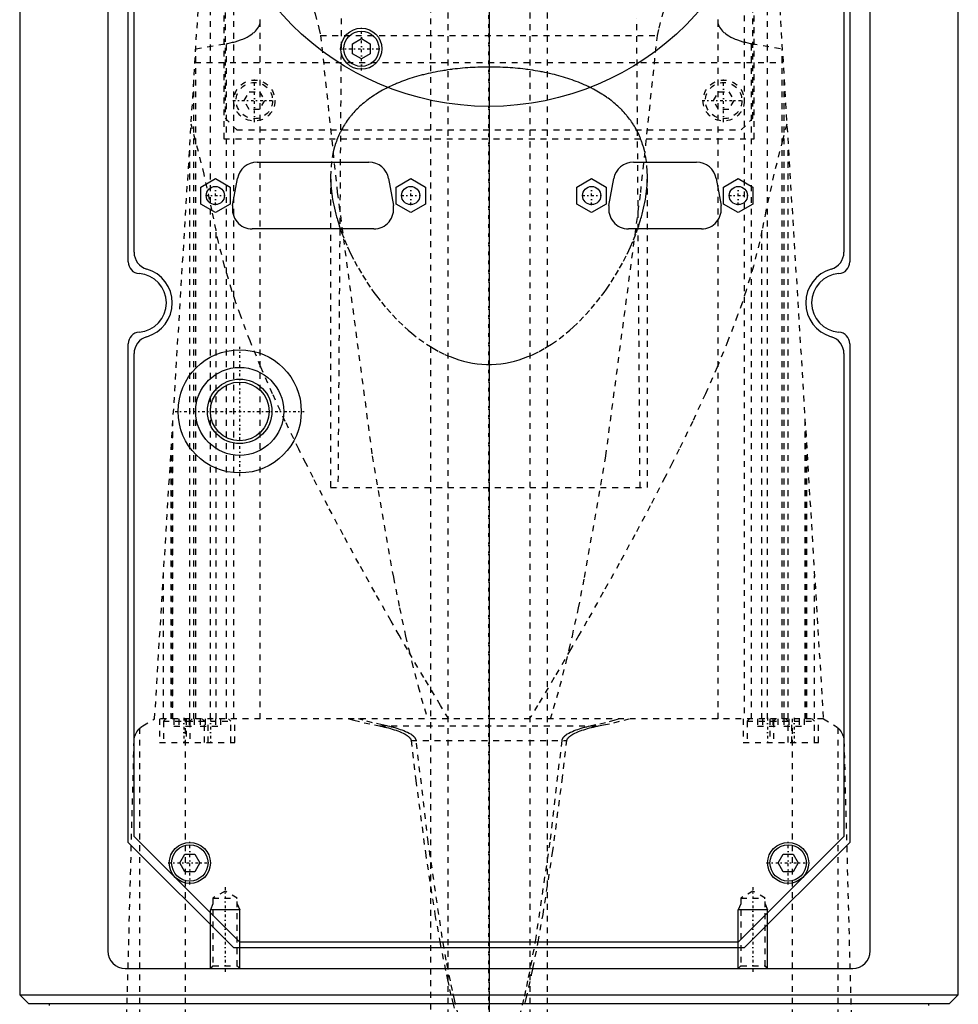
# Model space of a CAD drawing. Extents: x -90 to 90, y -104 to 484.
# Tile 5 of 8: x -80 to 80, y 28 to 196. Entities that reach past the tile are written whole.
import ezdxf

# ---------------------------------------------------------------- set-up
doc = ezdxf.new("R2010")
doc.units = 0
doc.linetypes.add('CENTER', pattern=[1.5, 0.45, -0.5, 0.05, -0.5])
doc.linetypes.add('DASHED', pattern=[2, 1, -1])
for name, color, linetype in [('AM_0', 7, 'CONTINUOUS'), ('AM_10', 7, 'CONTINUOUS'), ('AM_3', 7, 'DASHED'), ('AM_7', 7, 'CENTER')]:
    doc.layers.add(name, color=color, linetype=linetype)

msp = doc.modelspace()

# ---------------------------------------------------------------- linework, layer by layer
at = {"layer": 'AM_0', "color": 7, "linetype": 'CONTINUOUS'}
for p, q in [((-65, 292.5), (-65, 37.5)), ((65, 37.5), (65, 292.5)), ((-80, 291.5), (-80, 30)), ((-61.5, 154.98), (-61.5, 292)), ((-60.5, 156.65), (-60.5, 291)), ((60.5, 291), (60.5, 156.65)), ((61.5, 292), (61.5, 154.98)), ((80, 30), (80, 291.5)), ((-23.25, 192.19), (-21.75, 193.06)), ((-23.25, 190.46), (-23.25, 192.19)), ((-21.75, 193.06), (-20.25, 192.19)), ((-20.25, 192.19), (-20.25, 190.46)), ((-21.75, 189.6), (-23.25, 190.46)), ((-20.25, 190.46), (-21.75, 189.6)), ((-39.54, 172), (-20.46, 172)), ((24.61, 172), (35.39, 172)), ((-49.15, 167.74), (-46.65, 169.19)), ((-46.65, 169.19), (-44.15, 167.74)), ((-43.7, 164.59), (-42.89, 169.19)), ((-17.11, 169.19), (-16.3, 164.59)), ((-15.85, 167.74), (-13.35, 169.19)), ((-13.35, 169.19), (-10.85, 167.74)), ((15, 167.74), (17.5, 169.19)), ((17.5, 169.19), (20, 167.74)), ((20.45, 164.59), (21.26, 169.19)), ((38.74, 169.19), (39.55, 164.59)), ((40, 167.74), (42.5, 169.19)), ((42.5, 169.19), (45, 167.74)), ((-49.15, 164.86), (-49.15, 167.74)), ((-44.15, 167.74), (-44.15, 164.86)), ((-15.85, 164.86), (-15.85, 167.74)), ((-10.85, 167.74), (-10.85, 164.86)), ((15, 164.86), (15, 167.74)), ((20, 167.74), (20, 164.86)), ((40, 164.86), (40, 167.74)), ((45, 167.74), (45, 164.86)), ((-46.65, 163.41), (-49.15, 164.86)), ((-44.15, 164.86), (-46.65, 163.41)), ((-13.35, 163.41), (-15.85, 164.86)), ((-10.85, 164.86), (-13.35, 163.41)), ((17.5, 163.41), (15, 164.86)), ((20, 164.86), (17.5, 163.41)), ((42.5, 163.41), (40, 164.86)), ((45, 164.86), (42.5, 163.41)), ((-19.65, 160.6), (-40.35, 160.6)), ((36.2, 160.6), (23.8, 160.6)), ((-61.5, 56), (-61.5, 141.02)), ((61.5, 141.02), (61.5, 56)), ((-60.5, 57), (-60.5, 139.35)), ((60.5, 139.35), (60.5, 57)), ((-43.5, 38), (-61.5, 56)), ((-42.5, 39), (-60.5, 57)), ((60.5, 57), (42.5, 39)), ((61.5, 56), (43.5, 38)), ((-52.73, 52.5), (-51.87, 54)), ((-51.87, 54), (-50.13, 54)), ((-50.13, 54), (-49.27, 52.5)), ((49.27, 52.5), (50.13, 54)), ((50.13, 54), (51.87, 54)), ((51.87, 54), (52.73, 52.5)), ((-51.87, 51), (-52.73, 52.5)), ((-49.27, 52.5), (-50.13, 51)), ((50.13, 51), (49.27, 52.5)), ((52.73, 52.5), (51.87, 51)), ((-50.13, 51), (-51.87, 51)), ((51.87, 51), (50.13, 51)), ((42.5, 39), (-42.5, 39)), ((43.5, 38), (-43.5, 38)), ((-62, 34.5), (62, 34.5)), ((-80, 30), (-78.5, 28.5)), ((-80, 30), (80, 30)), ((78.5, 28.5), (80, 30)), ((-78.5, 28.5), (78.5, 28.5)), ((-75, 28.5), (-75, 28.2)), ((75, 28.2), (75, 28.5))]:
    msp.add_line(p, q, dxfattribs=at)
for centre, radius in [((0, 229), 47.5), ((-21.75, 191.33), 3.5), ((-21.75, 191.33), 3), ((-46.65, 166.3), 1.55), ((-13.35, 166.3), 1.55), ((17.5, 166.3), 1.55), ((42.5, 166.3), 1.55), ((-42.5, 129.5), 10.5), ((-42.5, 129.5), 7.5), ((-42.5, 129.5), 5.5), ((-42.5, 129.5), 5), ((-51, 52.5), 3.5), ((-51, 52.5), 3.1), ((51, 52.5), 3.5), ((51, 52.5), 3.1)]:
    msp.add_circle(centre, radius, dxfattribs=at)
for centre, radius, start, end in [((-39.54, 168.6), 3.4, 90, 170.0013), ((-20.46, 168.6), 3.4, 9.9987, 90), ((24.61, 168.6), 3.4, 90, 170.0013), ((35.39, 168.6), 3.4, 9.9987, 90), ((-40.35, 164), 3.4, 170.0013, 270), ((-19.65, 164), 3.4, 270, 9.9987), ((23.8, 164), 3.4, 170.0013, 270), ((36.2, 164), 3.4, 270, 9.9987), ((-57.5, 156.65), 3, 180, 253.8724), ((57.5, 156.65), 3, 286.1276, 0), ((-59.5, 154.98), 2, 180, 265.904), ((59.5, 154.98), 2, 274.096, 0), ((-60, 148), 5, 274.096, 85.904), ((-60, 148), 6, 286.1276, 73.8724), ((60, 148), 6, 106.1276, 253.8724), ((60, 148), 5, 94.096, 265.904), ((-59.5, 141.02), 2, 94.096, 180), ((59.5, 141.02), 2, 0, 85.904), ((-57.5, 139.35), 3, 106.1276, 180), ((57.5, 139.35), 3, 0, 73.8724), ((-62, 37.5), 3, 180, 270), ((62, 37.5), 3, 270, 0)]:
    msp.add_arc(centre, radius, start, end, dxfattribs=at)
at = {"layer": 'AM_10', "color": 7, "linetype": 'CONTINUOUS'}
for p, q in [((-47.07, 45.5), (-47.5, 44.5)), ((-42.93, 45.5), (-42.5, 44.5)), ((42.93, 45.5), (42.5, 44.5)), ((47.07, 45.5), (47.5, 44.5)), ((-42.5, 44.5), (-47.5, 44.5)), ((-47.5, 34.5), (-47.5, 44.5)), ((-42.5, 34.5), (-42.5, 44.5)), ((47.5, 44.5), (42.5, 44.5)), ((42.5, 34.5), (42.5, 44.5)), ((47.5, 34.5), (47.5, 44.5))]:
    msp.add_line(p, q, dxfattribs=at)
at = {"layer": 'AM_3', "color": 6, "linetype": 'DASHED'}
for p, q in [((-7, 457.5), (-7, -77.5)), ((7, -77.5), (7, 457.5)), ((-10, 316.5), (-10, -37.5)), ((10, -37.5), (10, 316.5)), ((-45.21, 269), (-45.21, 176)), ((45.21, 176), (45.21, 269)), ((-45, 265.5), (-45, 179.5)), ((45, 179.5), (45, 265.5)), ((-43.5, 77.05), (-43.5, 247.02)), ((43.5, 247.02), (43.5, 77.05)), ((-57, 77.05), (-47, 240)), ((47, 240), (57, 77.05)), ((-47.5, 77.05), (-47.5, 200.01)), ((47.5, 77.05), (47.5, 200.01)), ((-25.18, 196.5), (-25.75, 116.5)), ((25.75, 116.5), (25.18, 196.5)), ((-39, 77.05), (-39, 196.08)), ((39, 196.08), (39, 77.05)), ((-28.71, 193.62), (28.71, 193.62)), ((-49.99, 191.33), (-44.74, 192.21)), ((-44.74, 77.05), (-44.74, 192.21)), ((44.74, 77.05), (44.74, 192.21)), ((44.74, 192.21), (49.99, 191.33)), ((-49.95, 77.05), (-49.95, 191.34)), ((49.95, 77.05), (49.95, 191.34)), ((-50.13, 189), (50.13, 189)), ((-50.31, 77.05), (-50.31, 186.12)), ((50.31, 77.05), (50.31, 186.12)), ((-41.73, 182.5), (-40.87, 184)), ((-40.87, 184), (-39.13, 184)), ((-39.13, 184), (-38.27, 182.5)), ((38.27, 182.5), (39.13, 184)), ((39.13, 184), (40.87, 184)), ((40.87, 184), (41.73, 182.5)), ((-40.87, 181), (-41.73, 182.5)), ((-38.27, 182.5), (-39.13, 181)), ((39.13, 181), (38.27, 182.5)), ((41.73, 182.5), (40.87, 181)), ((-39.13, 181), (-40.87, 181)), ((40.87, 181), (39.13, 181)), ((-45, 179.5), (-43, 177.5)), ((43, 177.5), (45, 179.5)), ((-43, 177.5), (43, 177.5)), ((-51, 77.05), (-51, 174.82)), ((-45.21, 176), (45.21, 176)), ((51, 77.05), (51, 174.82)), ((-27, 169.6), (-27, 116.5)), ((27, 116.5), (27, 169.6)), ((-46.53, 77.05), (-46.53, 160.38)), ((-25.43, 160.88), (-25.34, 160.6)), ((25.34, 160.6), (25.43, 160.88)), ((46.53, 77.05), (46.53, 160.38)), ((-53.88, 77.05), (-53.88, 127.93)), ((53.88, 77.05), (53.88, 127.93)), ((-54, 125.94), (-54, 77.05)), ((54, 77.05), (54, 125.94)), ((-54.2, 77.05), (-54.2, 122.75)), ((54.2, 77.05), (54.2, 122.75)), ((-27, 116.5), (27, 116.5)), ((-55.5, 77.05), (-55.5, 101.49)), ((55.5, 77.05), (55.5, 101.49)), ((-59, 75.85), (-57, 77.05)), ((57, 77.05), (-57, 77.05)), ((-56.15, 77.05), (-56.15, 73.05)), ((-55.1, 77.05), (-55.5, 76.65)), ((-55.5, 76.65), (-55.5, 73.05)), ((-55.5, 76.65), (-44, 76.65)), ((-53.73, 77.05), (-53.73, 75.8)), ((-53.73, 75.8), (-50.27, 75.8)), ((-52.87, 77.05), (-52.87, 75.8)), ((-51.74, 16.5), (-51.74, 77.05)), ((-51.65, 77.05), (-51.65, 73.05)), ((-51.13, 77.05), (-51.13, 75.8)), ((-50.6, 77.05), (-51, 76.65)), ((-51, 76.65), (-51, 73.05)), ((-50.27, 77.05), (-50.27, 75.8)), ((-49.23, 77.05), (-49.23, 75.8)), ((-49.23, 75.8), (-45.77, 75.8)), ((-48.5, 76.65), (-48.9, 77.05)), ((-48.5, 73.05), (-48.5, 76.65)), ((-48.37, 77.05), (-48.37, 75.8)), ((-47.85, 73.05), (-47.85, 77.05)), ((-46.63, 77.05), (-46.63, 75.8)), ((-45.77, 77.05), (-45.77, 75.8)), ((-44, 76.65), (-44.4, 77.05)), ((-44, 73.05), (-44, 76.65)), ((-43.35, 73.05), (-43.35, 77.05)), ((-18.65, 75.85), (18.65, 75.85)), ((43.35, 77.05), (43.35, 73.05)), ((44.4, 77.05), (44, 76.65)), ((44, 76.65), (44, 73.05)), ((44, 76.65), (55.5, 76.65)), ((45.77, 77.05), (45.77, 75.8)), ((45.77, 75.8), (49.23, 75.8)), ((46.63, 77.05), (46.63, 75.8)), ((47.85, 77.05), (47.85, 73.05)), ((48.37, 77.05), (48.37, 75.8)), ((48.9, 77.05), (48.5, 76.65)), ((48.5, 76.65), (48.5, 73.05)), ((49.23, 77.05), (49.23, 75.8)), ((50.27, 77.05), (50.27, 75.8)), ((50.27, 75.8), (53.73, 75.8)), ((51, 76.65), (50.6, 77.05)), ((51, 73.05), (51, 76.65)), ((51.13, 77.05), (51.13, 75.8)), ((51.65, 73.05), (51.65, 77.05)), ((51.74, 16.5), (51.74, 77.05)), ((52.87, 77.05), (52.87, 75.8)), ((53.73, 77.05), (53.73, 75.8)), ((55.5, 76.65), (55.1, 77.05)), ((55.5, 73.05), (55.5, 76.65)), ((56.15, 73.05), (56.15, 77.05)), ((57, 77.05), (59, 75.85)), ((-59.5, 16.5), (-59.5, 75.49)), ((59.5, 16.5), (59.5, 75.49)), ((-62, 16.5), (-60.5, 73.35)), ((-56.15, 73.05), (-43.35, 73.05)), ((-13.28, 73.35), (13.28, 73.35)), ((43.35, 73.05), (56.15, 73.05)), ((60.5, 73.35), (62, 16.5)), ((-45, 47.69), (-47.07, 46.5)), ((-42.93, 46.5), (-45, 47.69)), ((45, 47.69), (42.93, 46.5)), ((47.07, 46.5), (45, 47.69)), ((-47.07, 46.5), (-47.07, 34.93)), ((-47.07, 46.5), (-42.93, 46.5)), ((-42.93, 34.93), (-42.93, 46.5)), ((42.93, 46.5), (42.93, 34.93)), ((42.93, 46.5), (47.07, 46.5)), ((47.07, 34.93), (47.07, 46.5)), ((-8.39, 39.04), (-7.27, 33.39)), ((7.5, 34.51), (8.39, 39.04)), ((-47.07, 34.93), (-47.5, 34.5)), ((-47.07, 34.93), (-42.93, 34.93)), ((-42.5, 34.5), (-42.93, 34.93)), ((42.93, 34.93), (42.5, 34.5)), ((42.93, 34.93), (47.07, 34.93)), ((47.5, 34.5), (47.07, 34.93)), ((-6.17, 28.66), (-6.1, 28.39))]:
    msp.add_line(p, q, dxfattribs=at)
for points in [[(-47.53, 231.39, 0), (-47.01, 230.54, 0), (-45.93, 228.8, 0), (-44.82, 227, 0), (-44.25, 226.08, 0), (-43.68, 225.15, 0), (-42.52, 223.25, 0), (-41.34, 221.3, 0), (-40.15, 219.31, 0), (-38.96, 217.28, 0), (-37.78, 215.2, 0), (-37.19, 214.15, 0), (-36.61, 213.09, 0), (-35.46, 210.94, 0), (-34.35, 208.76, 0), (-33.28, 206.54, 0), (-32.26, 204.28, 0), (-31.31, 201.98, 0), (-30.86, 200.82, 0), (-30.44, 199.65, 0), (-29.66, 197.27, 0), (-28.99, 194.85, 0), (-28.71, 193.62, 0)], [(28.71, 193.62, 0), (28.99, 194.85, 0), (29.66, 197.27, 0), (30.44, 199.65, 0), (30.86, 200.82, 0), (31.31, 201.98, 0), (32.26, 204.28, 0), (33.28, 206.54, 0), (34.35, 208.76, 0), (35.46, 210.94, 0), (36.61, 213.09, 0), (37.19, 214.15, 0), (37.78, 215.2, 0), (38.96, 217.28, 0), (40.15, 219.31, 0), (41.34, 221.3, 0), (42.52, 223.25, 0), (43.68, 225.15, 0), (44.25, 226.08, 0), (44.82, 227, 0), (45.93, 228.8, 0), (47.01, 230.54, 0), (47.53, 231.39, 0)], [(-43.5, 192.48, 0), (-43.26, 192.54, 0), (-42.81, 192.68, 0), (-42.37, 192.83, 0), (-42.17, 192.91, 0), (-41.97, 192.99, 0), (-41.59, 193.15, 0), (-41.24, 193.33, 0), (-40.91, 193.51, 0), (-40.6, 193.71, 0), (-40.32, 193.91, 0), (-40.18, 194.02, 0), (-40.05, 194.13, 0), (-39.82, 194.35, 0), (-39.61, 194.57, 0), (-39.44, 194.8, 0), (-39.29, 195.03, 0), (-39.17, 195.27, 0), (-39.13, 195.39, 0), (-39.09, 195.5, 0), (-39.03, 195.74, 0), (-39, 195.97, 0), (-39, 196.08, 0)], [(-39, 196.08, 0), (-39, 196.1, 0), (-39, 196.16, 0), (-39, 196.21, 0), (-39.01, 196.24, 0), (-39.01, 196.27, 0), (-39.02, 196.32, 0)], [(39.02, 196.32, 0), (39.01, 196.27, 0), (39.01, 196.24, 0), (39, 196.21, 0), (39, 196.16, 0), (39, 196.1, 0), (39, 196.08, 0)], [(39, 196.08, 0), (39, 195.97, 0), (39.03, 195.74, 0), (39.09, 195.5, 0), (39.13, 195.39, 0), (39.17, 195.27, 0), (39.29, 195.04, 0), (39.44, 194.8, 0), (39.61, 194.57, 0), (39.82, 194.35, 0), (40.05, 194.13, 0), (40.18, 194.02, 0), (40.31, 193.91, 0), (40.6, 193.71, 0), (40.91, 193.51, 0), (41.24, 193.33, 0), (41.6, 193.15, 0), (41.97, 192.99, 0), (42.17, 192.91, 0), (42.37, 192.83, 0), (42.81, 192.68, 0), (43.26, 192.54, 0), (43.5, 192.48, 0)], [(-28.71, 193.62, 0), (-25.86, 166.85, 0), (-19.91, 121.9, 0), (-16.3, 101.17, 0), (-15.26, 96.01, 0), (-14.21, 91.19, 0), (-13.68, 88.91, 0), (-13.15, 86.72, 0), (-12.09, 82.59, 0), (-11.02, 78.81, 0), (-10.49, 77.05, 0)], [(10.49, 77.05, 0), (11.02, 78.81, 0), (12.09, 82.59, 0), (13.15, 86.72, 0), (13.68, 88.91, 0), (14.21, 91.19, 0), (15.26, 96.01, 0), (16.3, 101.17, 0), (19.91, 121.9, 0), (25.86, 166.85, 0), (28.71, 193.62, 0)], [(-44.74, 192.21, 0), (-44.53, 192.25, 0), (-44.11, 192.33, 0), (-43.7, 192.43, 0), (-43.5, 192.48, 0)], [(43.5, 192.48, 0), (43.7, 192.43, 0), (44.11, 192.33, 0), (44.53, 192.25, 0), (44.74, 192.21, 0)], [(0, 188.22, 0), (-0.21, 188.22, 0), (-0.63, 188.21, 0), (-1.06, 188.21, 0), (-1.27, 188.2, 0), (-1.49, 188.2, 0), (-1.91, 188.18, 0), (-2.34, 188.16, 0), (-2.77, 188.14, 0), (-3.2, 188.12, 0), (-3.63, 188.09, 0), (-3.85, 188.07, 0), (-4.07, 188.06, 0), (-4.5, 188.02, 0), (-4.93, 187.98, 0), (-5.36, 187.93, 0), (-5.78, 187.89, 0), (-6.21, 187.83, 0), (-6.42, 187.81, 0), (-6.64, 187.78, 0), (-7.06, 187.72, 0), (-7.48, 187.65, 0), (-7.7, 187.62, 0), (-7.91, 187.59, 0), (-8.32, 187.51, 0), (-8.74, 187.44, 0), (-8.95, 187.4, 0), (-9.15, 187.36, 0), (-9.56, 187.28, 0), (-9.97, 187.19, 0), (-10.38, 187.1, 0), (-10.78, 187.01, 0), (-11.17, 186.91, 0), (-11.37, 186.86, 0), (-11.57, 186.81, 0), (-11.96, 186.7, 0), (-12.34, 186.59, 0), (-12.73, 186.48, 0), (-13.1, 186.36, 0), (-13.48, 186.25, 0), (-13.66, 186.18, 0), (-13.84, 186.12, 0), (-14.21, 186, 0), (-14.56, 185.87, 0), (-14.92, 185.74, 0), (-15.26, 185.6, 0), (-15.6, 185.46, 0), (-15.77, 185.39, 0), (-15.94, 185.32, 0), (-16.27, 185.18, 0), (-16.6, 185.03, 0), (-16.91, 184.88, 0), (-17.23, 184.73, 0), (-17.53, 184.58, 0), (-17.68, 184.5, 0), (-17.83, 184.42, 0), (-18.13, 184.26, 0), (-18.42, 184.1, 0), (-18.7, 183.94, 0), (-18.98, 183.77, 0), (-19.25, 183.6, 0), (-19.39, 183.52, 0), (-19.52, 183.43, 0), (-19.79, 183.25, 0), (-20.05, 183.07, 0), (-20.18, 182.98, 0), (-20.31, 182.89, 0), (-20.57, 182.7, 0), (-20.82, 182.52, 0), (-20.94, 182.42, 0), (-21.06, 182.32, 0), (-21.3, 182.13, 0), (-21.54, 181.93, 0), (-21.77, 181.73, 0), (-22, 181.52, 0), (-22.22, 181.31, 0), (-22.33, 181.21, 0), (-22.44, 181.1, 0), (-22.65, 180.89, 0), (-22.85, 180.67, 0), (-23.06, 180.45, 0), (-23.25, 180.23, 0), (-23.45, 180, 0), (-23.54, 179.89, 0), (-23.63, 179.78, 0), (-23.81, 179.54, 0), (-23.99, 179.31, 0), (-24.16, 179.08, 0), (-24.33, 178.84, 0), (-24.49, 178.6, 0), (-24.57, 178.47, 0), (-24.64, 178.35, 0), (-24.79, 178.11, 0), (-24.94, 177.86, 0), (-25.08, 177.61, 0), (-25.21, 177.36, 0), (-25.34, 177.1, 0), (-25.41, 176.97, 0), (-25.47, 176.85, 0), (-25.59, 176.59, 0), (-25.7, 176.33, 0), (-25.81, 176.07, 0), (-25.92, 175.8, 0), (-26.01, 175.54, 0), (-26.06, 175.4, 0), (-26.11, 175.27, 0), (-26.2, 175, 0), (-26.28, 174.73, 0), (-26.32, 174.59, 0), (-26.54, 173.78, 0), (-26.84, 172.11, 0), (-26.98, 170.44, 0), (-27, 169.6, 0)], [(27, 169.6, 0), (26.98, 170.44, 0), (26.84, 172.12, 0), (26.54, 173.78, 0), (26.32, 174.6, 0), (26.28, 174.74, 0), (26.19, 175.01, 0), (26.1, 175.28, 0), (26.06, 175.41, 0), (26.01, 175.55, 0), (25.91, 175.81, 0), (25.81, 176.08, 0), (25.7, 176.34, 0), (25.58, 176.6, 0), (25.46, 176.86, 0), (25.4, 176.99, 0), (25.34, 177.12, 0), (25.21, 177.37, 0), (25.07, 177.63, 0), (24.93, 177.88, 0), (24.78, 178.13, 0), (24.63, 178.37, 0), (24.55, 178.49, 0), (24.48, 178.62, 0), (24.31, 178.86, 0), (24.15, 179.1, 0), (23.97, 179.33, 0), (23.8, 179.57, 0), (23.62, 179.8, 0), (23.52, 179.91, 0), (23.43, 180.02, 0), (23.24, 180.25, 0), (23.04, 180.47, 0), (22.84, 180.69, 0), (22.63, 180.91, 0), (22.42, 181.12, 0), (22.31, 181.23, 0), (22.2, 181.33, 0), (21.98, 181.54, 0), (21.75, 181.74, 0), (21.52, 181.94, 0), (21.28, 182.14, 0), (21.04, 182.34, 0), (20.92, 182.43, 0), (20.8, 182.53, 0), (20.55, 182.72, 0), (20.3, 182.9, 0), (20.17, 182.99, 0), (20.04, 183.08, 0), (19.78, 183.26, 0), (19.51, 183.44, 0), (19.38, 183.52, 0), (19.24, 183.61, 0), (18.97, 183.78, 0), (18.69, 183.94, 0), (18.4, 184.11, 0), (18.11, 184.27, 0), (17.82, 184.43, 0), (17.66, 184.51, 0), (17.51, 184.59, 0), (17.2, 184.74, 0), (16.89, 184.9, 0), (16.57, 185.05, 0), (16.24, 185.19, 0), (15.91, 185.34, 0), (15.74, 185.41, 0), (15.57, 185.48, 0), (15.23, 185.62, 0), (14.88, 185.75, 0), (14.52, 185.88, 0), (14.16, 186.01, 0), (13.8, 186.14, 0), (13.62, 186.2, 0), (13.43, 186.26, 0), (13.06, 186.38, 0), (12.68, 186.49, 0), (12.3, 186.6, 0), (11.92, 186.71, 0), (11.53, 186.82, 0), (11.33, 186.87, 0), (11.14, 186.92, 0), (10.74, 187.01, 0), (10.34, 187.11, 0), (9.94, 187.2, 0), (9.53, 187.28, 0), (9.12, 187.37, 0), (8.92, 187.41, 0), (8.71, 187.44, 0), (8.3, 187.52, 0), (7.88, 187.59, 0), (7.67, 187.62, 0), (7.46, 187.66, 0), (7.04, 187.72, 0), (6.62, 187.78, 0), (6.4, 187.81, 0), (6.19, 187.84, 0), (5.77, 187.89, 0), (5.34, 187.94, 0), (4.91, 187.98, 0), (4.48, 188.02, 0), (4.06, 188.06, 0), (3.84, 188.07, 0), (3.63, 188.09, 0), (3.2, 188.12, 0), (2.77, 188.14, 0), (2.34, 188.16, 0), (1.91, 188.18, 0), (1.48, 188.2, 0), (1.27, 188.2, 0), (1.06, 188.21, 0), (0.63, 188.21, 0), (0.21, 188.22, 0), (0, 188.22, 0)], [(-46.53, 160.38, 0), (-47.19, 163.67, 0), (-48.56, 169.92, 0), (-50.02, 175.73, 0), (-50.78, 178.45, 0)], [(50.78, 178.45, 0), (50.02, 175.73, 0), (48.56, 169.92, 0), (47.19, 163.67, 0), (46.53, 160.38, 0)], [(-27, 169.6, 0), (-27, 169.37, 0), (-26.99, 168.92, 0), (-26.97, 168.47, 0), (-26.96, 168.23, 0), (-26.94, 168, 0), (-26.9, 167.54, 0), (-26.85, 167.06, 0), (-26.8, 166.59, 0), (-26.73, 166.11, 0), (-26.65, 165.62, 0), (-26.61, 165.38, 0), (-26.56, 165.14, 0), (-26.47, 164.65, 0), (-26.36, 164.15, 0), (-26.24, 163.65, 0), (-26.12, 163.15, 0), (-25.98, 162.65, 0), (-25.91, 162.4, 0), (-25.84, 162.15, 0), (-25.68, 161.64, 0), (-25.52, 161.13, 0), (-25.43, 160.88, 0)], [(25.43, 160.88, 0), (25.52, 161.13, 0), (25.68, 161.64, 0), (25.84, 162.15, 0), (25.91, 162.4, 0), (25.98, 162.65, 0), (26.12, 163.15, 0), (26.24, 163.65, 0), (26.36, 164.15, 0), (26.47, 164.65, 0), (26.56, 165.14, 0), (26.61, 165.38, 0), (26.65, 165.62, 0), (26.73, 166.11, 0), (26.8, 166.59, 0), (26.85, 167.06, 0), (26.9, 167.54, 0), (26.94, 168, 0), (26.96, 168.23, 0), (26.97, 168.47, 0), (26.99, 168.92, 0), (27, 169.37, 0), (27, 169.6, 0)], [(-6.87, 77.05, 0), (-8.29, 79.37, 0), (-11.1, 84.09, 0), (-13.91, 88.89, 0), (-15.31, 91.32, 0), (-16.7, 93.75, 0), (-19.47, 98.65, 0), (-22.2, 103.56, 0), (-24.87, 108.47, 0), (-27.48, 113.37, 0), (-30, 118.23, 0), (-31.22, 120.64, 0), (-32.42, 123.04, 0), (-34.72, 127.8, 0), (-36.88, 132.47, 0), (-38.89, 137.05, 0), (-40.73, 141.53, 0), (-42.38, 145.88, 0), (-43.13, 148.01, 0), (-43.83, 150.11, 0), (-45.07, 154.24, 0), (-46.11, 158.34, 0), (-46.53, 160.38, 0)], [(-25.34, 160.6, 0), (-25.12, 160, 0), (-24.65, 158.77, 0), (-24.12, 157.55, 0), (-23.84, 156.94, 0), (-23.55, 156.33, 0), (-22.93, 155.11, 0), (-22.27, 153.9, 0), (-21.56, 152.7, 0), (-20.81, 151.52, 0), (-20.02, 150.35, 0), (-19.61, 149.78, 0), (-19.19, 149.21, 0), (-18.33, 148.1, 0), (-17.42, 147.02, 0), (-16.46, 145.95, 0), (-15.44, 144.89, 0), (-14.34, 143.85, 0), (-13.77, 143.34, 0), (-13.18, 142.84, 0), (-11.95, 141.87, 0), (-10.67, 140.97, 0), (-10, 140.55, 0)], [(46.53, 160.38, 0), (46.11, 158.34, 0), (45.07, 154.24, 0), (43.83, 150.11, 0), (43.13, 148.01, 0), (42.38, 145.88, 0), (40.73, 141.53, 0), (38.89, 137.05, 0), (36.88, 132.47, 0), (34.72, 127.8, 0), (32.42, 123.04, 0), (31.22, 120.64, 0), (30, 118.23, 0), (27.48, 113.37, 0), (24.87, 108.47, 0), (22.2, 103.56, 0), (19.47, 98.65, 0), (16.7, 93.75, 0), (15.31, 91.32, 0), (13.91, 88.89, 0), (11.1, 84.09, 0), (8.29, 79.37, 0), (6.87, 77.05, 0)], [(10, 140.55, 0), (10.67, 140.97, 0), (11.95, 141.87, 0), (13.18, 142.84, 0), (13.77, 143.34, 0), (14.34, 143.85, 0), (15.44, 144.89, 0), (16.46, 145.95, 0), (17.42, 147.02, 0), (18.33, 148.1, 0), (19.19, 149.21, 0), (19.61, 149.78, 0), (20.02, 150.35, 0), (20.81, 151.52, 0), (21.56, 152.7, 0), (22.27, 153.9, 0), (22.93, 155.11, 0), (23.55, 156.33, 0), (23.84, 156.94, 0), (24.12, 157.55, 0), (24.65, 158.77, 0), (25.12, 160, 0), (25.34, 160.6, 0)], [(-10, 140.55, 0), (-9.52, 140.26, 0), (-8.53, 139.71, 0), (-7.52, 139.22, 0), (-7, 138.99, 0)], [(7, 138.99, 0), (7.52, 139.22, 0), (8.53, 139.71, 0), (9.52, 140.26, 0), (10, 140.55, 0)], [(-7, 138.99, 0), (-6.63, 138.83, 0), (-5.89, 138.55, 0), (-5.13, 138.3, 0), (-4.75, 138.18, 0), (-4.36, 138.08, 0), (-3.59, 137.89, 0), (-2.8, 137.74, 0), (-2.01, 137.62, 0), (-1.21, 137.54, 0), (-0.41, 137.5, 0), (0, 137.5, 0), (0.41, 137.5, 0), (1.21, 137.54, 0), (2.01, 137.62, 0), (2.8, 137.74, 0), (3.59, 137.89, 0), (4.36, 138.08, 0), (4.75, 138.18, 0), (5.13, 138.3, 0), (5.89, 138.55, 0), (6.63, 138.83, 0), (7, 138.99, 0)], [(-59.5, 75.49, 0), (-59.49, 75.5, 0), (-59.38, 75.59, 0), (-59.16, 75.75, 0), (-59, 75.85, 0)], [(-23.87, 77.05, 0), (-23.02, 76.83, 0), (-21.29, 76.41, 0), (-19.54, 76.03, 0), (-18.65, 75.85, 0)], [(-17.41, 75.85, 0), (-18.23, 76.03, 0), (-19.85, 76.41, 0), (-21.46, 76.83, 0), (-22.25, 77.05, 0)], [(-18.65, 75.85, 0), (-18.49, 75.82, 0), (-18.15, 75.75, 0), (-17.81, 75.67, 0), (-17.64, 75.63, 0), (-17.48, 75.59, 0), (-17.14, 75.51, 0), (-16.81, 75.42, 0), (-16.49, 75.32, 0), (-16.17, 75.22, 0), (-15.85, 75.12, 0), (-15.7, 75.06, 0), (-15.54, 75.01, 0), (-15.24, 74.89, 0), (-14.93, 74.76, 0), (-14.62, 74.61, 0), (-14.31, 74.44, 0), (-14.13, 74.34, 0), (-14.08, 74.31, 0), (-14.03, 74.27, 0), (-14.01, 74.26, 0), (-13.98, 74.24, 0), (-13.94, 74.21, 0), (-13.89, 74.17, 0), (-13.87, 74.16, 0), (-13.84, 74.14, 0), (-13.8, 74.11, 0), (-13.76, 74.07, 0), (-13.74, 74.05, 0), (-13.71, 74.03, 0), (-13.67, 74, 0), (-13.63, 73.96, 0), (-13.59, 73.92, 0), (-13.56, 73.88, 0), (-13.52, 73.84, 0), (-13.5, 73.81, 0), (-13.48, 73.79, 0), (-13.45, 73.74, 0), (-13.41, 73.7, 0), (-13.38, 73.65, 0), (-13.35, 73.59, 0), (-13.33, 73.54, 0), (-13.32, 73.52, 0), (-13.32, 73.51, 0), (-13.31, 73.5, 0), (-13.31, 73.49, 0), (-13.31, 73.49, 0), (-13.31, 73.48, 0), (-13.31, 73.47, 0), (-13.3, 73.47, 0), (-13.3, 73.46, 0), (-13.3, 73.45, 0), (-13.29, 73.44, 0), (-13.29, 73.43, 0), (-13.29, 73.43, 0), (-13.29, 73.42, 0), (-13.29, 73.41, 0), (-13.29, 73.4, 0), (-13.28, 73.39, 0), (-13.28, 73.38, 0), (-13.28, 73.38, 0), (-13.28, 73.37, 0), (-13.28, 73.36, 0), (-13.28, 73.35, 0), (-13.28, 73.35, 0)], [(-12.4, 73.35, 0), (-12.4, 73.35, 0), (-12.4, 73.36, 0), (-12.4, 73.37, 0), (-12.4, 73.38, 0), (-12.4, 73.38, 0), (-12.41, 73.39, 0), (-12.41, 73.4, 0), (-12.41, 73.43, 0), (-12.43, 73.48, 0), (-12.44, 73.51, 0), (-12.45, 73.53, 0), (-12.47, 73.58, 0), (-12.49, 73.63, 0), (-12.52, 73.68, 0), (-12.55, 73.73, 0), (-12.58, 73.78, 0), (-12.6, 73.8, 0), (-12.61, 73.82, 0), (-12.65, 73.86, 0), (-12.68, 73.9, 0), (-12.72, 73.94, 0), (-12.75, 73.98, 0), (-12.79, 74.02, 0), (-12.81, 74.04, 0), (-12.83, 74.05, 0), (-12.87, 74.09, 0), (-12.91, 74.12, 0), (-12.93, 74.14, 0), (-12.95, 74.16, 0), (-12.99, 74.19, 0), (-13.04, 74.22, 0), (-13.06, 74.24, 0), (-13.08, 74.26, 0), (-13.13, 74.29, 0), (-13.17, 74.32, 0), (-13.33, 74.43, 0), (-13.62, 74.59, 0), (-13.92, 74.75, 0), (-14.21, 74.88, 0), (-14.49, 75, 0), (-14.64, 75.06, 0), (-14.78, 75.11, 0), (-15.08, 75.22, 0), (-15.38, 75.32, 0), (-15.68, 75.41, 0), (-15.99, 75.51, 0), (-16.3, 75.59, 0), (-16.46, 75.63, 0), (-16.61, 75.67, 0), (-16.93, 75.75, 0), (-17.25, 75.82, 0), (-17.41, 75.85, 0)], [(17.41, 75.85, 0), (17.25, 75.82, 0), (16.93, 75.75, 0), (16.61, 75.67, 0), (16.46, 75.63, 0), (16.3, 75.59, 0), (15.99, 75.51, 0), (15.68, 75.41, 0), (15.38, 75.32, 0), (15.08, 75.22, 0), (14.78, 75.11, 0), (14.64, 75.06, 0), (14.49, 75, 0), (14.21, 74.88, 0), (13.92, 74.75, 0), (13.62, 74.59, 0), (13.33, 74.43, 0), (13.17, 74.32, 0), (13.13, 74.29, 0), (13.08, 74.26, 0), (13.06, 74.24, 0), (13.04, 74.22, 0), (12.99, 74.19, 0), (12.95, 74.16, 0), (12.93, 74.14, 0), (12.91, 74.12, 0), (12.87, 74.09, 0), (12.83, 74.05, 0), (12.81, 74.04, 0), (12.79, 74.02, 0), (12.75, 73.98, 0), (12.72, 73.94, 0), (12.68, 73.9, 0), (12.65, 73.86, 0), (12.61, 73.82, 0), (12.6, 73.8, 0), (12.58, 73.78, 0), (12.55, 73.73, 0), (12.52, 73.68, 0), (12.49, 73.63, 0), (12.47, 73.58, 0), (12.45, 73.53, 0), (12.44, 73.51, 0), (12.43, 73.48, 0), (12.41, 73.43, 0), (12.41, 73.4, 0), (12.41, 73.39, 0), (12.4, 73.38, 0), (12.4, 73.38, 0), (12.4, 73.37, 0), (12.4, 73.36, 0), (12.4, 73.35, 0), (12.4, 73.35, 0)], [(13.28, 73.35, 0), (13.28, 73.35, 0), (13.28, 73.36, 0), (13.28, 73.37, 0), (13.28, 73.38, 0), (13.28, 73.38, 0), (13.28, 73.39, 0), (13.29, 73.4, 0), (13.29, 73.41, 0), (13.29, 73.42, 0), (13.29, 73.43, 0), (13.29, 73.43, 0), (13.29, 73.44, 0), (13.3, 73.45, 0), (13.3, 73.46, 0), (13.3, 73.47, 0), (13.31, 73.47, 0), (13.31, 73.48, 0), (13.31, 73.49, 0), (13.31, 73.49, 0), (13.31, 73.5, 0), (13.32, 73.51, 0), (13.32, 73.52, 0), (13.33, 73.54, 0), (13.35, 73.59, 0), (13.38, 73.65, 0), (13.41, 73.7, 0), (13.45, 73.74, 0), (13.48, 73.79, 0), (13.5, 73.81, 0), (13.52, 73.84, 0), (13.56, 73.88, 0), (13.59, 73.92, 0), (13.63, 73.96, 0), (13.67, 74, 0), (13.71, 74.03, 0), (13.74, 74.05, 0), (13.76, 74.07, 0), (13.8, 74.11, 0), (13.84, 74.14, 0), (13.87, 74.16, 0), (13.89, 74.17, 0), (13.94, 74.21, 0), (13.98, 74.24, 0), (14.01, 74.26, 0), (14.03, 74.27, 0), (14.08, 74.31, 0), (14.13, 74.34, 0), (14.31, 74.44, 0), (14.62, 74.61, 0), (14.93, 74.76, 0), (15.24, 74.89, 0), (15.54, 75.01, 0), (15.7, 75.06, 0), (15.85, 75.12, 0), (16.17, 75.22, 0), (16.49, 75.32, 0), (16.81, 75.42, 0), (17.14, 75.51, 0), (17.48, 75.59, 0), (17.64, 75.63, 0), (17.81, 75.67, 0), (18.15, 75.75, 0), (18.49, 75.82, 0), (18.65, 75.85, 0)], [(22.25, 77.05, 0), (21.46, 76.83, 0), (19.85, 76.41, 0), (18.23, 76.03, 0), (17.41, 75.85, 0)], [(18.65, 75.85, 0), (19.54, 76.03, 0), (21.29, 76.41, 0), (23.02, 76.83, 0), (23.87, 77.05, 0)], [(59, 75.85, 0), (59.16, 75.75, 0), (59.38, 75.59, 0), (59.49, 75.5, 0), (59.5, 75.49, 0)], [(-60.5, 73.35, 0), (-60.5, 73.35, 0), (-60.5, 73.36, 0), (-60.5, 73.36, 0), (-60.5, 73.36, 0), (-60.5, 73.37, 0), (-60.5, 73.37, 0), (-60.5, 73.37, 0), (-60.5, 73.38, 0), (-60.5, 73.38, 0), (-60.5, 73.39, 0), (-60.5, 73.39, 0), (-60.5, 73.39, 0), (-60.5, 73.39, 0), (-60.5, 73.4, 0), (-60.5, 73.41, 0), (-60.5, 73.42, 0), (-60.5, 73.43, 0), (-60.5, 73.45, 0), (-60.49, 73.47, 0), (-60.49, 73.48, 0), (-60.49, 73.5, 0), (-60.49, 73.51, 0), (-60.49, 73.52, 0), (-60.49, 73.52, 0), (-60.49, 73.54, 0), (-60.49, 73.55, 0), (-60.48, 73.59, 0), (-60.48, 73.62, 0), (-60.47, 73.65, 0), (-60.47, 73.71, 0), (-60.46, 73.76, 0), (-60.43, 73.91, 0), (-60.38, 74.09, 0), (-60.36, 74.17, 0), (-60.33, 74.24, 0), (-60.28, 74.38, 0), (-60.23, 74.5, 0), (-60.04, 74.85, 0), (-59.68, 75.31, 0), (-59.5, 75.49, 0)], [(59.5, 75.49, 0), (59.68, 75.31, 0), (60.04, 74.85, 0), (60.23, 74.5, 0), (60.28, 74.38, 0), (60.33, 74.24, 0), (60.36, 74.17, 0), (60.38, 74.09, 0), (60.43, 73.91, 0), (60.46, 73.76, 0), (60.47, 73.71, 0), (60.47, 73.65, 0), (60.48, 73.62, 0), (60.48, 73.59, 0), (60.49, 73.55, 0), (60.49, 73.54, 0), (60.49, 73.52, 0), (60.49, 73.52, 0), (60.49, 73.51, 0), (60.49, 73.5, 0), (60.49, 73.48, 0), (60.49, 73.47, 0), (60.5, 73.45, 0), (60.5, 73.43, 0), (60.5, 73.42, 0), (60.5, 73.41, 0), (60.5, 73.4, 0), (60.5, 73.39, 0), (60.5, 73.39, 0), (60.5, 73.39, 0), (60.5, 73.39, 0), (60.5, 73.38, 0), (60.5, 73.38, 0), (60.5, 73.37, 0), (60.5, 73.37, 0), (60.5, 73.37, 0), (60.5, 73.36, 0), (60.5, 73.36, 0), (60.5, 73.36, 0), (60.5, 73.35, 0), (60.5, 73.35, 0)], [(-13.28, 73.35, 0), (-12.47, 66.56, 0), (-10.84, 54.26, 0), (-9.21, 43.68, 0), (-8.39, 39.04, 0)], [(-5.21, 26.41, 0), (-5.9, 29.22, 0), (-6.24, 30.76, 0), (-6.59, 32.39, 0), (-7.28, 35.91, 0), (-7.97, 39.77, 0), (-10.36, 56.04, 0), (-12.4, 73.35, 0)], [(12.4, 73.35, 0), (10.36, 56.04, 0), (7.97, 39.77, 0), (7.28, 35.91, 0), (6.59, 32.39, 0), (6.24, 30.76, 0), (5.9, 29.22, 0), (5.21, 26.41, 0)], [(8.39, 39.04, 0), (9.21, 43.68, 0), (10.84, 54.26, 0), (12.47, 66.56, 0), (13.28, 73.35, 0)], [(6.1, 28.39, 0), (6.34, 29.32, 0), (6.8, 31.29, 0), (7.27, 33.4, 0), (7.5, 34.51, 0)], [(-7.27, 33.39, 0), (-7.09, 32.55, 0), (-6.72, 30.93, 0), (-6.35, 29.4, 0), (-6.17, 28.66, 0)], [(-6.1, 28.39, 0), (-5.93, 27.74, 0)]]:
    msp.add_polyline3d(points, dxfattribs=at)
for centre, radius in [((-40, 182.5), 3.5), ((-40, 182.5), 3.1), ((40, 182.5), 3.5), ((40, 182.5), 3.1)]:
    msp.add_circle(centre, radius, dxfattribs=at)
at = {"layer": 'AM_7', "color": 4, "linetype": 'CENTER'}
for p, q in [((0, 484.25), (0, -104.25)), ((0, 317.3), (0, -16.93)), ((0, 242.7), (0, -37.19)), ((-21.75, 187.65), (-21.75, 195)), ((-25.43, 191.33), (-18.07, 191.33)), ((-40, 178.82), (-40, 186.18)), ((40, 178.82), (40, 186.18)), ((-43.67, 182.5), (-36.33, 182.5)), ((36.33, 182.5), (43.67, 182.5)), ((-46.65, 164.67), (-46.65, 167.93)), ((-13.35, 164.67), (-13.35, 167.93)), ((17.5, 164.67), (17.5, 167.93)), ((42.5, 164.67), (42.5, 167.93)), ((-48.28, 166.3), (-45.02, 166.3)), ((-14.98, 166.3), (-11.72, 166.3)), ((15.87, 166.3), (19.13, 166.3)), ((40.87, 166.3), (44.13, 166.3)), ((-42.5, 118.47), (-42.5, 140.53)), ((-53.52, 129.5), (-31.48, 129.5)), ((-52, 77.25), (-52, 72.85)), ((-47.5, 77.25), (-47.5, 72.85)), ((47.5, 77.25), (47.5, 72.85)), ((52, 77.25), (52, 72.85)), ((-51, 48.83), (-51, 56.17)), ((51, 48.83), (51, 56.17)), ((-54.67, 52.5), (-47.33, 52.5)), ((47.33, 52.5), (54.67, 52.5)), ((-45, 48.35), (-45, 33.84)), ((45, 48.35), (45, 33.84))]:
    msp.add_line(p, q, dxfattribs=at)

doc.saveas('drawing.dxf')
